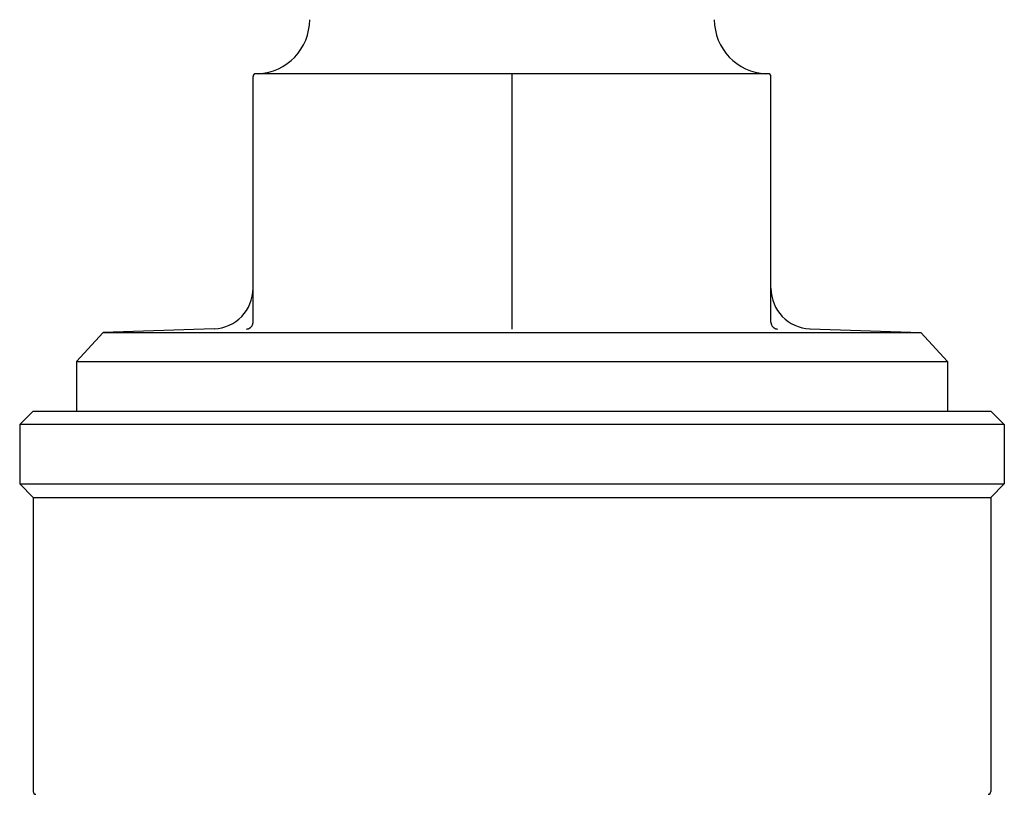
# Model space of a CAD drawing. Header units: millimetres. Extents: x 96 to 3992, y 24 to 359.
# Tile 5 of 9: x 435 to 472, y 210 to 239. Entities that reach past the tile are written whole.
import ezdxf

# ---------------------------------------------------------------- set-up
doc = ezdxf.new("R2010")
doc.units = ezdxf.units.MM
doc.layers.add('DETAIL', color=2, linetype='Continuous')

msp = doc.modelspace()

# ---------------------------------------------------------------- linework, layer by layer
at = {"layer": 'DETAIL'}
for p, q in [((444.016, 227.46), (444.016, 236.57)), ((453.616, 236.67), (444.116, 236.67)), ((463.116, 236.67), (453.616, 236.67)), ((453.616, 236.57), (453.616, 236.67)), ((453.616, 227.46), (453.616, 236.57)), ((463.216, 227.46), (463.216, 236.57)), ((453.616, 227.208), (453.616, 227.46)), ((438.465, 227.076), (437.466, 226.004)), ((442.569, 227.219), (438.465, 227.076)), ((438.465, 227.076), (468.767, 227.076)), ((464.663, 227.219), (468.767, 227.076)), ((468.767, 227.076), (469.766, 226.004)), ((437.466, 226.004), (469.766, 226.004)), ((437.466, 226.004), (437.466, 224.17)), ((469.766, 226.004), (469.766, 224.17)), ((435.866, 224.17), (435.366, 223.67)), ((435.866, 224.17), (471.366, 224.17)), ((471.366, 224.17), (471.866, 223.67)), ((471.866, 223.67), (435.366, 223.67)), ((435.366, 223.67), (435.366, 221.47)), ((471.866, 223.67), (471.866, 221.47)), ((435.366, 221.47), (471.866, 221.47)), ((435.866, 220.97), (435.366, 221.47)), ((471.366, 220.97), (471.866, 221.47)), ((435.866, 220.97), (471.366, 220.97)), ((435.866, 220.97), (435.866, 210.07)), ((471.366, 220.97), (471.366, 210.07))]:
    msp.add_line(p, q, dxfattribs=at)
at = {"layer": 'DETAIL', "flags": 128}
for points in [[(443.773, 227.208), (443.789, 227.209), (443.804, 227.211), (443.818, 227.214), (443.833, 227.218), (443.848, 227.222), (443.862, 227.228), (443.876, 227.234), (443.89, 227.242), (443.903, 227.25), (443.916, 227.259), (443.928, 227.269), (443.94, 227.28), (443.951, 227.291), (443.961, 227.304), (443.971, 227.317), (443.98, 227.331), (443.988, 227.345), (443.995, 227.361), (444.001, 227.376), (444.007, 227.393), (444.011, 227.409), (444.014, 227.426), (444.015, 227.443), (444.016, 227.46)], [(463.216, 227.46), (463.217, 227.443), (463.218, 227.426), (463.221, 227.409), (463.225, 227.393), (463.23, 227.376), (463.237, 227.361), (463.244, 227.345), (463.252, 227.331), (463.261, 227.317), (463.271, 227.304), (463.281, 227.291), (463.292, 227.28), (463.304, 227.269), (463.316, 227.259), (463.329, 227.25), (463.342, 227.242), (463.356, 227.234), (463.37, 227.228), (463.384, 227.222), (463.399, 227.218), (463.413, 227.214), (463.428, 227.211), (463.443, 227.209), (463.458, 227.208)]]:
    msp.add_lwpolyline(points, dxfattribs=at)
at = {"layer": 'DETAIL'}
for centre, radius, start, end in [((444.112, 238.671), 2.004, 272.7478, 0), ((463.12, 238.671), 2.004, 180, 267.2522), ((444.116, 236.57), 0.1, 90, 180), ((463.116, 236.57), 0.1, 0, 90), ((442.517, 228.718), 1.499, 272, 0), ((464.715, 228.718), 1.499, 180, 268), ((435.966, 210.07), 0.1, 180, 270), ((471.266, 210.07), 0.1, 270, 0)]:
    msp.add_arc(centre, radius, start, end, dxfattribs=at)

doc.saveas('drawing.dxf')
